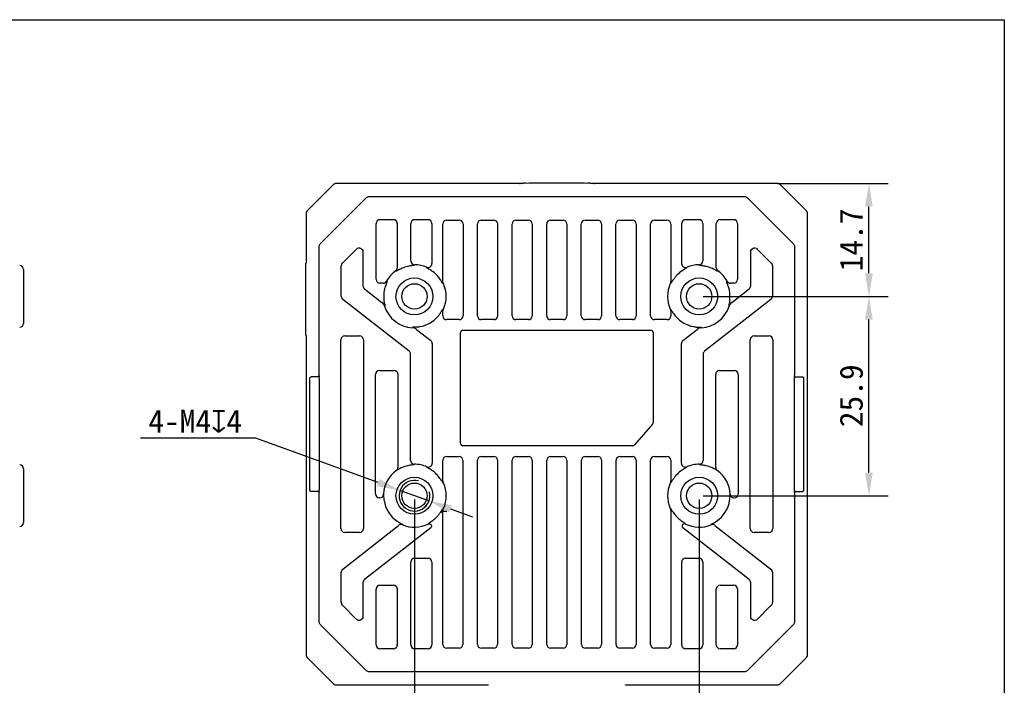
# Model space of a CAD drawing. Header units: millimetres. Extents: x 122 to 418, y 145 to 276.
# Tile 3 of 3: x 290 to 418, y 189 to 276. Entities that reach past the tile are written whole.
import ezdxf

# ---------------------------------------------------------------- set-up
doc = ezdxf.new("R2010")
doc.units = ezdxf.units.MM
doc.header["$LTSCALE"] = 30.734
doc.header["$PDMODE"] = 3
doc.header["$PDSIZE"] = 8
doc.layers.get('0').update_dxf_attribs({"linetype": 'CONTINUOUS'})
doc.layers.get('Defpoints').update_dxf_attribs({"linetype": 'CONTINUOUS'})
for name, color, linetype in [('06_ALL_SURFS', 7, 'CONTINUOUS'), ('20_ALL_FEATURES', 7, 'CONTINUOUS'), ('51__DRAFT_DIMS', 7, 'CONTINUOUS')]:
    doc.layers.add(name, color=color, linetype=linetype)
doc.styles.get("Standard").update_dxf_attribs({"font": 'simfang.ttf'})
doc.dimstyles.new('DIMSTYLE_1', dxfattribs={"dimtxt": 3, "dimasz": 3, "dimexe": 2.5, "dimexo": 0.5, "dimgap": 0.75, "dimtad": 1, "dimdec": 1, "dimdsep": 46, "dimtxsty": 'STANDARD', "dimblk": '_FILLED', "dimblk1": '_FILLED', "dimblk2": '_FILLED', "dimcen": 0.09, "dimclrt": 3, "dimadec": 1, "dimazin": 2, "dimtp": 0.3, "dimtm": 0.3, "dimtfac": 1, "dimtdec": 1, "dimtofl": 0, "dimtmove": 0, "dimatfit": 3, "dimldrblk": '_FILLED', "dimfxl": 1, "dimtolj": 1, "dimarcsym": 0})
doc.dimstyles.new('DIMSTYLE_2', dxfattribs={"dimtxt": 3, "dimasz": 3, "dimexe": 2.5, "dimexo": 0.5, "dimgap": 0.75, "dimtad": 1, "dimdec": 1, "dimdsep": 46, "dimtxsty": 'STANDARD', "dimblk": '_FILLED', "dimblk1": '_FILLED', "dimblk2": '_FILLED', "dimcen": 0.09, "dimclrt": 3, "dimadec": 1, "dimazin": 2, "dimtp": 0.2, "dimtm": 0.2, "dimtfac": 1, "dimtdec": 1, "dimtofl": 0, "dimtmove": 0, "dimatfit": 3, "dimldrblk": '_FILLED', "dimfxl": 1, "dimtolj": 1, "dimarcsym": 0})
doc.dimstyles.new('DIMSTYLE_3', dxfattribs={"dimtxt": 3, "dimasz": 3, "dimexe": 2.5, "dimexo": 0.5, "dimtad": 1, "dimdec": 1, "dimdsep": 46, "dimtxsty": 'STANDARD', "dimblk": '_FILLED', "dimblk1": '_FILLED', "dimblk2": '_FILLED', "dimcen": 0.09, "dimclrt": 3, "dimadec": 1, "dimazin": 2, "dimtp": 0.1, "dimtm": 0.1, "dimtfac": 1, "dimtdec": 1, "dimtmove": 0, "dimatfit": 2, "dimldrblk": '_FILLED', "dimfxl": 1, "dimtolj": 1, "dimarcsym": 0})

# ---------------------------------------------------------------- blocks, each defined once
blk = doc.blocks.new('_FILLED')
at = {"color": 0, "linetype": 'ByBlock'}
blk.add_solid([(0, 0), (-1, 0.167), (-1, -0.167)], dxfattribs=at)
blk = doc.blocks.new('*D4')
at = {"layer": '51__DRAFT_DIMS', "color": 0, "lineweight": -2, "transparency": 16777216}
for p, q in [((341.7, 213.48), (341.7, 167.6)), ((378.7, 213.48), (378.7, 167.6)), ((375.7, 170.1), (344.7, 170.1))]:
    blk.add_line(p, q, dxfattribs=at)
at = {"layer": 'Defpoints', "color": 0, "transparency": 16777216}
for p in [(341.7, 213.98), (378.7, 213.98), (341.7, 170.1)]:
    blk.add_point(p, dxfattribs=at)
at = {"layer": '51__DRAFT_DIMS', "color": 0, "lineweight": -2, "transparency": 16777216, "xscale": 3, "yscale": 3, "zscale": 3, "rotation": 180}
blk.add_blockref('_FILLED', (341.7, 170.1), dxfattribs=at)
at = {"layer": '51__DRAFT_DIMS', "color": 0, "lineweight": -2, "transparency": 16777216, "xscale": 3, "yscale": 3, "zscale": 3}
blk.add_blockref('_FILLED', (378.7, 170.1), dxfattribs=at)
at = {"layer": '51__DRAFT_DIMS', "color": 3, "transparency": 16777216, "insert": (360.22, 173.89), "char_height": 3, "attachment_point": 2}
blk.add_mtext('\\A1;37', dxfattribs=at)
blk = doc.blocks.new('*D5')
at = {"layer": '51__DRAFT_DIMS', "color": 0, "lineweight": -2, "transparency": 16777216}
for p, q in [((379.2, 239.88), (403.25, 239.88)), ((400.75, 216.98), (400.75, 236.88)), ((379.2, 213.98), (403.25, 213.98))]:
    blk.add_line(p, q, dxfattribs=at)
at = {"layer": 'Defpoints', "color": 0, "transparency": 16777216}
for p in [(378.7, 239.88), (400.75, 239.88), (378.7, 213.98)]:
    blk.add_point(p, dxfattribs=at)
at = {"layer": '51__DRAFT_DIMS', "color": 0, "lineweight": -2, "transparency": 16777216, "xscale": 3, "yscale": 3, "zscale": 3}
for p, rotation in [((400.75, 239.88), 90), ((400.75, 213.98), 270)]:
    blk.add_blockref('_FILLED', p, dxfattribs=dict(at, rotation=rotation))
at = {"layer": '51__DRAFT_DIMS', "color": 3, "transparency": 16777216, "insert": (396.95, 226.97), "char_height": 3, "attachment_point": 2, "rotation": 90}
blk.add_mtext('\\A1;25.9', dxfattribs=at)
blk = doc.blocks.new('*D6')
at = {"layer": '51__DRAFT_DIMS', "color": 0, "lineweight": -2}
for p, q in [((306.08, 221.51), (320.96, 221.51)), ((337, 215.68), (320.96, 221.51)), ((343.58, 213.3), (339.82, 214.66)), ((346.4, 212.27), (349.22, 211.25))]:
    blk.add_line(p, q, dxfattribs=at)
at = {"layer": 'Defpoints', "color": 0}
for p in [(339.82, 214.66), (343.58, 213.3)]:
    blk.add_point(p, dxfattribs=at)
at = {"layer": '51__DRAFT_DIMS', "color": 0, "linetype": 'ByBlock', "lineweight": -2, "xscale": 3, "yscale": 3, "zscale": 3}
for p, rotation in [((339.82, 214.66), 340.0417314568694), ((343.58, 213.3), 160.0417314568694)]:
    blk.add_blockref('_FILLED', p, dxfattribs=dict(at, rotation=rotation))
at = {"layer": '51__DRAFT_DIMS', "color": 3, "insert": (313.21, 223.66), "char_height": 3, "attachment_point": 5}
blk.add_mtext('\\A1;{4-M4{\\fgdt;x}4}', dxfattribs=at)
blk = doc.blocks.new('*D7')
at = {"layer": '51__DRAFT_DIMS', "color": 0, "lineweight": -2, "transparency": 16777216}
for p, q in [((388.87, 254.57), (403.25, 254.57)), ((400.75, 242.88), (400.75, 251.57)), ((379.2, 239.88), (403.25, 239.88))]:
    blk.add_line(p, q, dxfattribs=at)
at = {"layer": 'Defpoints', "color": 0, "transparency": 16777216}
for p in [(388.37, 254.57), (400.75, 254.57), (378.7, 239.88)]:
    blk.add_point(p, dxfattribs=at)
at = {"layer": '51__DRAFT_DIMS', "color": 0, "lineweight": -2, "transparency": 16777216, "xscale": 3, "yscale": 3, "zscale": 3}
for p, rotation in [((400.75, 254.57), 90), ((400.75, 239.88), 270)]:
    blk.add_blockref('_FILLED', p, dxfattribs=dict(at, rotation=rotation))
at = {"layer": '51__DRAFT_DIMS', "color": 3, "transparency": 16777216, "insert": (398.48, 247.22), "char_height": 3, "attachment_point": 5, "rotation": 90}
blk.add_mtext('\\A1;14.7', dxfattribs=at)

msp = doc.modelspace()

# ---------------------------------------------------------------- linework, layer by layer
msp.add_lwpolyline([(121.73, 275.84), (418.34, 275.84), (418.34, 145.44), (121.73, 145.44)], close=True)
at = {"color": 4}
msp.add_arc((341.7, 213.98), 2, 75, 15, dxfattribs=at)
at = {"layer": '06_ALL_SURFS', "color": 7}
for p, q in [((327.76, 250.99), (331.18, 254.41)), ((331.6, 254.56), (331.57, 254.56)), ((331.63, 254.57), (331.6, 254.56)), ((331.69, 254.57), (331.63, 254.57)), ((331.81, 254.57), (331.69, 254.57)), ((332.01, 254.57), (331.81, 254.57)), ((355.36, 254.57), (332.01, 254.57)), ((388.37, 254.57), (365.03, 254.57)), ((388.55, 254.57), (388.37, 254.57)), ((388.68, 254.57), (388.55, 254.57)), ((388.74, 254.57), (388.68, 254.57)), ((388.78, 254.56), (388.74, 254.57)), ((388.81, 254.56), (388.78, 254.56)), ((389.21, 254.41), (392.63, 250.99)), ((327.61, 250.59), (327.61, 250.56)), ((327.61, 250.56), (327.61, 250.53)), ((327.61, 250.53), (327.61, 250.46)), ((327.61, 250.46), (327.61, 250.33)), ((327.61, 250.33), (327.61, 250.15)), ((327.61, 250.15), (327.61, 244.18)), ((392.78, 250.58), (392.78, 250.61)), ((392.78, 250.54), (392.78, 250.58)), ((392.79, 250.48), (392.78, 250.54)), ((392.79, 250.36), (392.79, 250.48)), ((392.79, 250.16), (392.79, 250.36)), ((392.79, 194.01), (392.79, 250.16)), ((290.89, 243.38), (290.89, 236.38)), ((327.6, 234.78), (327.6, 244.18)), ((327.61, 234.78), (327.61, 193.79)), ((328.08, 229.21), (328.08, 214.74)), ((329.3, 229.43), (328.28, 229.41)), ((391.1, 229.43), (392.12, 229.41)), ((391.1, 214.68), (391.1, 229.28)), ((392.31, 214.74), (392.31, 229.21)), ((290.89, 217.48), (290.89, 210.48)), ((329.3, 214.53), (328.28, 214.54)), ((391.1, 214.53), (392.12, 214.54)), ((327.61, 193.79), (327.61, 193.59)), ((327.61, 193.59), (327.61, 193.47)), ((327.61, 193.47), (327.61, 193.41)), ((327.61, 193.41), (327.61, 193.38)), ((327.61, 193.38), (327.61, 193.35)), ((392.78, 193.41), (392.79, 193.47)), ((392.78, 193.38), (392.78, 193.41)), ((392.79, 193.74), (392.79, 194.01)), ((392.79, 193.57), (392.79, 193.74)), ((392.79, 193.47), (392.79, 193.57)), ((331.18, 189.54), (327.76, 192.96)), ((392.63, 192.96), (389.21, 189.54)), ((331.61, 189.39), (331.65, 189.39)), ((331.65, 189.39), (331.72, 189.39)), ((331.72, 189.39), (331.84, 189.39)), ((331.84, 189.39), (332.03, 189.39)), ((332.03, 189.39), (351.29, 189.39)), ((369.1, 189.39), (388.38, 189.39)), ((369.1, 189.34), (369.1, 189.37)), ((388.38, 189.39), (388.58, 189.39)), ((388.58, 189.39), (388.7, 189.39)), ((388.7, 189.39), (388.76, 189.39)), ((388.76, 189.39), (388.8, 189.39)), ((388.8, 189.39), (388.83, 189.39))]:
    msp.add_line(p, q, dxfattribs=at)
at = {"layer": '06_ALL_SURFS', "color": 4}
for p, q in [((332.25, 254.57), (332.25, 254.57)), ((388.14, 254.57), (388.14, 254.57)), ((329.45, 246.71), (335.46, 252.72)), ((335.82, 252.87), (384.58, 252.87)), ((384.93, 252.72), (390.94, 246.71)), ((337.22, 249.86), (338.98, 249.86)), ((341.72, 249.86), (343.48, 249.86)), ((345.88, 249.79), (347.51, 249.79)), ((350.38, 249.79), (352.01, 249.79)), ((354.88, 249.79), (356.51, 249.79)), ((359.38, 249.79), (361.01, 249.79)), ((363.88, 249.79), (365.51, 249.79)), ((368.38, 249.79), (370.01, 249.79)), ((372.88, 249.79), (374.51, 249.79)), ((376.92, 249.86), (378.68, 249.86)), ((381.42, 249.86), (383.18, 249.86)), ((392.79, 249.92), (392.79, 249.92)), ((336.72, 242.1), (336.72, 249.36)), ((339.47, 249.36), (339.47, 243.61)), ((341.22, 244.5), (341.22, 249.36)), ((343.97, 249.36), (343.97, 244.15)), ((345.38, 241.95), (345.38, 249.29)), ((348.01, 249.29), (348.01, 237.36)), ((349.88, 237.36), (349.88, 249.29)), ((352.51, 249.29), (352.51, 237.36)), ((354.38, 237.36), (354.38, 249.29)), ((357.01, 249.29), (357.01, 237.36)), ((358.88, 237.36), (358.88, 249.29)), ((361.51, 249.29), (361.51, 237.36)), ((363.38, 237.36), (363.38, 249.29)), ((366.01, 249.29), (366.01, 237.36)), ((367.88, 237.36), (367.88, 249.29)), ((370.51, 249.29), (370.51, 237.36)), ((372.38, 237.36), (372.38, 249.29)), ((375.01, 249.29), (375.01, 241.95)), ((376.42, 244.15), (376.42, 249.36)), ((379.17, 249.36), (379.17, 244.5)), ((380.92, 243.61), (380.92, 249.36)), ((383.67, 249.36), (383.67, 242.1)), ((329.31, 229.62), (329.31, 246.36)), ((332.33, 244.22), (334.16, 246.04)), ((335.01, 245.69), (335.01, 241.27)), ((385.39, 241.27), (385.39, 245.69)), ((386.24, 246.04), (388.06, 244.22)), ((391.09, 246.36), (391.09, 229.62)), ((332.19, 239.9), (332.19, 243.87)), ((388.21, 243.87), (388.21, 239.9)), ((335.2, 240.88), (337.47, 239.11)), ((337.64, 241.6), (337.22, 241.6)), ((383.18, 241.6), (382.75, 241.6)), ((382.93, 239.11), (385.19, 240.88)), ((340.99, 232.77), (332.38, 239.5)), ((388.02, 239.5), (379.4, 232.77)), ((337.87, 238.66), (337.81, 238.63)), ((382.59, 238.63), (382.53, 238.66)), ((345.38, 237.36), (345.38, 237.8)), ((347.51, 236.86), (345.88, 236.86)), ((352.01, 236.86), (350.38, 236.86)), ((356.51, 236.86), (354.88, 236.86)), ((361.01, 236.86), (359.38, 236.86)), ((365.51, 236.86), (363.88, 236.86)), ((370.01, 236.86), (368.38, 236.86)), ((374.51, 236.86), (372.88, 236.86)), ((375.01, 237.8), (375.01, 237.36)), ((341.42, 235.8), (341.45, 235.87)), ((341.97, 235.59), (343.82, 234.15)), ((348, 235.49), (372.4, 235.49)), ((376.58, 234.15), (378.42, 235.59)), ((378.95, 235.87), (378.97, 235.8)), ((332.14, 209.72), (332.14, 234.24)), ((332.64, 234.74), (334.56, 234.74)), ((335.06, 234.24), (335.06, 209.72)), ((347.69, 220.78), (347.69, 235.18)), ((372.71, 235.18), (372.71, 223.46)), ((385.34, 209.72), (385.34, 234.24)), ((385.84, 234.74), (387.76, 234.74)), ((388.26, 234.24), (388.26, 209.72)), ((344.01, 233.75), (344.01, 218.19)), ((376.39, 218.19), (376.39, 233.75)), ((341.19, 218.57), (341.19, 232.38)), ((379.21, 232.38), (379.21, 218.57)), ((336.64, 214.22), (336.64, 229.74)), ((337.14, 230.24), (339.06, 230.24)), ((339.56, 229.74), (339.56, 217.65)), ((380.84, 217.65), (380.84, 229.74)), ((381.34, 230.24), (383.26, 230.24)), ((383.76, 229.74), (383.76, 214.22)), ((372.63, 223.26), (370.3, 220.58)), ((370.07, 220.47), (348, 220.47)), ((345.89, 219.09), (347.51, 219.09)), ((350.39, 219.09), (352.01, 219.09)), ((354.89, 219.09), (356.51, 219.09)), ((359.39, 219.09), (361.01, 219.09)), ((363.89, 219.09), (365.51, 219.09)), ((368.39, 219.09), (370.01, 219.09)), ((372.89, 219.09), (374.51, 219.09)), ((345.39, 216.03), (345.39, 218.59)), ((348, 218.59), (348, 194.66)), ((349.89, 194.66), (349.89, 218.59)), ((352.5, 218.59), (352.5, 194.66)), ((354.39, 194.66), (354.39, 218.59)), ((357, 218.59), (357, 194.66)), ((358.89, 194.66), (358.89, 218.59)), ((361.5, 218.59), (361.5, 194.66)), ((363.39, 194.66), (363.39, 218.59)), ((366, 218.59), (366, 194.66)), ((367.89, 194.66), (367.89, 218.59)), ((370.5, 218.59), (370.5, 194.66)), ((372.39, 194.66), (372.39, 218.59)), ((375, 218.59), (375, 216.03)), ((339.36, 217.25), (339.35, 217.25)), ((381.04, 217.25), (381.03, 217.25)), ((329.31, 197.6), (329.31, 214.33)), ((337.18, 213.72), (337.14, 213.72)), ((337.68, 214.19), (337.69, 214.18)), ((382.71, 214.18), (382.72, 214.19)), ((383.26, 213.72), (383.22, 213.72)), ((391.09, 214.33), (391.09, 197.6)), ((345.08, 211.83), (345.23, 211.83)), ((345.89, 211.92), (345.39, 211.92)), ((345.39, 194.66), (345.39, 211.92)), ((375, 211.92), (375, 194.66)), ((332.38, 204.45), (339.64, 210.13)), ((343.49, 210.3), (343.5, 210.31)), ((343.62, 210.44), (343.64, 210.46)), ((376.76, 210.46), (376.77, 210.44)), ((376.89, 210.31), (376.91, 210.3)), ((380.75, 210.13), (388.02, 204.45)), ((334.56, 209.22), (332.64, 209.22)), ((343.81, 209.8), (335.2, 203.08)), ((376.58, 209.81), (376.59, 209.8)), ((385.19, 203.08), (376.59, 209.8)), ((387.76, 209.22), (385.84, 209.22)), ((341.22, 194.6), (341.22, 205.36)), ((341.72, 205.86), (343.48, 205.86)), ((343.97, 205.36), (343.97, 194.6)), ((376.42, 194.6), (376.42, 205.36)), ((376.92, 205.86), (378.68, 205.86)), ((379.17, 205.36), (379.17, 194.6)), ((332.19, 200.09), (332.19, 204.06)), ((388.21, 204.06), (388.21, 200.09)), ((335.01, 202.68), (335.01, 198.27)), ((337.22, 202.36), (338.98, 202.36)), ((381.42, 202.36), (383.18, 202.36)), ((385.39, 198.27), (385.39, 202.68)), ((336.72, 194.6), (336.72, 201.86)), ((339.47, 201.86), (339.47, 194.6)), ((380.92, 194.6), (380.92, 201.86)), ((383.67, 201.86), (383.67, 194.6)), ((334.16, 197.91), (332.33, 199.74)), ((388.06, 199.74), (386.24, 197.91)), ((335.46, 191.23), (329.45, 197.24)), ((390.94, 197.24), (384.93, 191.23)), ((327.61, 194.03), (327.61, 194.03)), ((338.98, 194.1), (337.22, 194.1)), ((343.48, 194.1), (341.72, 194.1)), ((347.51, 194.16), (345.89, 194.16)), ((352.01, 194.16), (350.39, 194.16)), ((356.51, 194.16), (354.89, 194.16)), ((361.01, 194.16), (359.39, 194.16)), ((365.51, 194.16), (363.89, 194.16)), ((370.01, 194.16), (368.39, 194.16)), ((374.51, 194.16), (372.89, 194.16)), ((378.68, 194.1), (376.92, 194.1)), ((383.18, 194.1), (381.42, 194.1)), ((392.79, 194.03), (392.79, 194.03)), ((384.58, 191.09), (335.82, 191.09)), ((332.25, 189.39), (332.25, 189.39)), ((388.14, 189.39), (388.14, 189.39))]:
    msp.add_line(p, q, dxfattribs=at)
at = {"layer": '06_ALL_SURFS', "color": 7}
for points in [[(331.27, 254.49), (331.25, 254.47), (331.23, 254.45), (331.21, 254.44), (331.19, 254.42), (331.18, 254.41)], [(331.57, 254.56), (331.55, 254.56), (331.54, 254.56), (331.53, 254.56), (331.52, 254.56), (331.5, 254.56), (331.49, 254.56), (331.47, 254.56), (331.45, 254.55), (331.43, 254.55), (331.41, 254.54), (331.39, 254.54), (331.36, 254.53), (331.34, 254.52), (331.32, 254.51), (331.29, 254.5), (331.27, 254.49)], [(389.12, 254.49), (389.1, 254.5), (389.07, 254.51), (389.05, 254.52), (389.02, 254.53), (389, 254.54), (388.97, 254.55), (388.95, 254.55), (388.93, 254.56), (388.91, 254.56), (388.9, 254.56), (388.89, 254.56), (388.87, 254.56), (388.86, 254.56), (388.85, 254.56), (388.84, 254.56), (388.81, 254.56)], [(389.21, 254.41), (389.19, 254.43), (389.17, 254.45), (389.15, 254.47), (389.12, 254.49)], [(327.69, 250.9), (327.68, 250.88), (327.66, 250.85), (327.65, 250.83), (327.64, 250.8), (327.63, 250.78), (327.63, 250.75), (327.62, 250.73), (327.62, 250.71), (327.62, 250.69), (327.62, 250.68), (327.62, 250.67), (327.61, 250.65), (327.61, 250.64), (327.61, 250.63), (327.61, 250.62), (327.61, 250.59)], [(327.76, 250.99), (327.74, 250.97), (327.72, 250.95), (327.71, 250.93), (327.69, 250.9)], [(392.7, 250.9), (392.69, 250.93), (392.67, 250.95), (392.66, 250.97), (392.64, 250.99), (392.63, 250.99)], [(392.78, 250.61), (392.78, 250.62), (392.78, 250.63), (392.78, 250.65), (392.78, 250.66), (392.78, 250.67), (392.78, 250.69), (392.78, 250.7), (392.77, 250.72), (392.77, 250.75), (392.76, 250.77), (392.76, 250.79), (392.75, 250.81), (392.74, 250.84), (392.73, 250.86), (392.72, 250.88), (392.7, 250.9)], [(327.61, 193.35), (327.61, 193.33), (327.61, 193.32), (327.61, 193.31), (327.61, 193.3), (327.62, 193.28), (327.62, 193.27), (327.62, 193.25), (327.62, 193.23), (327.63, 193.21), (327.63, 193.19), (327.64, 193.17), (327.65, 193.14), (327.65, 193.12), (327.67, 193.1), (327.68, 193.07), (327.69, 193.05)], [(392.71, 193.05), (392.72, 193.08), (392.73, 193.1), (392.74, 193.13), (392.75, 193.15), (392.76, 193.18), (392.77, 193.2), (392.77, 193.22), (392.78, 193.25), (392.78, 193.26), (392.78, 193.28), (392.78, 193.29), (392.78, 193.3), (392.78, 193.31), (392.78, 193.32), (392.78, 193.34), (392.78, 193.35), (392.78, 193.38)], [(327.69, 193.05), (327.71, 193.03), (327.72, 193.01), (327.74, 192.99), (327.76, 192.97), (327.76, 192.96)], [(392.63, 192.96), (392.65, 192.98), (392.67, 193.01), (392.69, 193.03), (392.71, 193.05)], [(331.18, 189.54), (331.2, 189.52), (331.23, 189.5), (331.25, 189.49), (331.27, 189.47)], [(331.27, 189.47), (331.3, 189.46), (331.32, 189.44), (331.35, 189.43), (331.37, 189.42), (331.4, 189.41), (331.42, 189.41), (331.44, 189.4), (331.47, 189.4), (331.48, 189.4), (331.5, 189.4), (331.51, 189.4), (331.52, 189.39), (331.53, 189.39), (331.54, 189.39), (331.55, 189.39), (331.57, 189.39), (331.58, 189.39), (331.61, 189.39)], [(351.28, 189.41), (351.29, 189.37), (351.29, 189.34)], [(369.1, 189.37), (369.11, 189.41)], [(388.83, 189.39), (388.84, 189.39), (388.85, 189.39), (388.87, 189.39), (388.88, 189.4), (388.89, 189.4), (388.91, 189.4), (388.92, 189.4), (388.94, 189.4), (388.97, 189.41), (388.99, 189.41), (389.01, 189.42), (389.03, 189.43), (389.06, 189.44), (389.08, 189.45), (389.1, 189.46), (389.12, 189.47)], [(389.12, 189.47), (389.15, 189.49), (389.17, 189.5), (389.19, 189.52), (389.21, 189.54), (389.21, 189.54)]]:
    msp.add_lwpolyline(points, dxfattribs=at)
for centre, radius in [((341.7, 239.88), 2.4), ((378.7, 239.88), 2.4), ((341.7, 239.88), 1.65), ((378.7, 239.88), 1.65), ((341.7, 213.98), 2.4), ((378.7, 213.98), 2.4), ((341.7, 213.98), 1.65), ((378.7, 213.98), 1.65)]:
    msp.add_circle(centre, radius, dxfattribs=at)
for centre, radius, start, end in [((356.93, 225.61), 29.01, 91.5546, 92.1202), ((363.34, 221.89), 32.73, 87.8992, 88.4403), ((290.39, 243.38), 0.5, 0, 88), ((341.7, 239.88), 4, 102.6127, 113.8507), ((341.7, 239.88), 4, 40.854, 53.7947), ((378.7, 239.88), 4, 126.2053, 139.146), ((378.7, 239.88), 4, 66.1493, 77.3873), ((341.24, 239.49), 4.6, 33.7474, 40.8091), ((341.7, 239.88), 4, 163.6076, 183.2814), ((378.7, 239.88), 4, 356.7186, 16.3924), ((342.44, 239.92), 4.74, 183.2823, 186.3177), ((377.95, 239.92), 4.75, 353.6857, 356.7143), ((341.7, 239.88), 4, 280.7186, 319.146), ((379.15, 240.27), 4.6, 213.7474, 220.8092), ((378.7, 239.88), 4, 220.854, 259.2814), ((290.39, 236.38), 0.5, 272, 0), ((341.56, 240.62), 4.75, 277.6857, 280.7143), ((378.84, 240.61), 4.74, 259.2823, 262.3177), ((328.28, 229.21), 0.2, 120.77, 180.002), ((400.31, 229.28), 9.21, 179.0496, 180.0025), ((392.11, 229.21), 0.199, 0.0115, 65.1852), ((290.39, 217.48), 0.5, 0, 88), ((341.7, 213.98), 4, 102.6127, 113.9809), ((378.7, 213.98), 4, 66.0191, 77.3873), ((341.7, 213.98), 4, 40.6705, 53.7947), ((341.25, 213.59), 4.59, 33.456, 40.6242), ((378.7, 213.98), 4, 126.2053, 139.3295), ((328.28, 214.74), 0.199, 180.0115, 245.1852), ((342.12, 214.12), 4.44, 179.2785, 181.8638), ((342.73, 214.14), 5.05, 181.8282, 188.7284), ((377.63, 214.14), 5.08, 351.2903, 358.1531), ((378.15, 214.12), 4.56, 358.1715, 0.6861), ((399.94, 214.67), 8.84, 179.9776, 180.9703), ((392.11, 214.74), 0.2, 300.77, 0.002), ((341.7, 213.98), 4, 188.7017, 235.5393), ((378.7, 213.98), 4, 304.4608, 351.2983), ((341.7, 213.98), 4, 308.9995, 319.3295), ((379.15, 214.36), 4.59, 213.456, 220.6243), ((378.7, 213.98), 4, 220.6705, 231.0005), ((290.39, 210.48), 0.5, 272, 0)]:
    msp.add_arc(centre, radius, start, end, dxfattribs=at)
at = {"layer": '06_ALL_SURFS', "color": 4}
for centre, radius, start, end in [((337.22, 249.35), 0.5, 90.0826, 179.9174), ((338.97, 249.35), 0.5, 0.0826, 89.9174), ((341.72, 249.35), 0.5, 90.0826, 179.9174), ((343.47, 249.35), 0.5, 0.0826, 89.9174), ((345.88, 249.29), 0.501, 90.1857, 179.8143), ((347.51, 249.29), 0.501, 0.1857, 89.8143), ((350.38, 249.29), 0.501, 90.1857, 179.8143), ((352.01, 249.29), 0.501, 0.1857, 89.8143), ((354.88, 249.29), 0.501, 90.1857, 179.8143), ((356.51, 249.29), 0.501, 0.1857, 89.8143), ((359.38, 249.29), 0.501, 90.1857, 179.8143), ((361.01, 249.29), 0.501, 0.1857, 89.8143), ((363.88, 249.29), 0.501, 90.1857, 179.8143), ((365.51, 249.29), 0.501, 0.1857, 89.8143), ((368.38, 249.29), 0.501, 90.1857, 179.8143), ((370.01, 249.29), 0.501, 0.1857, 89.8143), ((372.88, 249.29), 0.501, 90.1857, 179.8143), ((374.51, 249.29), 0.501, 0.1857, 89.8143), ((376.92, 249.35), 0.5, 90.0826, 179.9174), ((378.67, 249.35), 0.5, 0.0826, 89.9174), ((381.42, 249.35), 0.5, 90.0826, 179.9174), ((383.17, 249.35), 0.5, 0.0826, 89.9174), ((341.72, 244.5), 0.5, 180.0833, 269.6375), ((378.67, 244.5), 0.5, 270.3613, 359.9179), ((332.69, 243.87), 0.5, 135.0269, 179.9731), ((341.7, 239.88), 4.12, 126.0839, 151.2621), ((338.97, 243.61), 0.5, 306.1163, 359.9676), ((331.54, 229.56), 15.68, 60.0598, 60.4855), ((349.77, 236.78), 10.82, 138.1274, 138.8814), ((341.7, 239.88), 4.12, 67.3858, 89.7208), ((343.47, 244.15), 0.501, 247.5338, 359.852), ((334.89, 238.72), 9.75, 29.5571, 30.6087), ((376.92, 244.15), 0.501, 180.148, 292.4662), ((385.51, 238.72), 9.76, 149.3913, 150.4429), ((378.7, 239.88), 4.12, 90.2792, 112.6142), ((370.62, 236.78), 10.82, 41.1186, 41.8726), ((381.42, 243.61), 0.5, 180.0324, 233.8837), ((388.85, 229.56), 15.68, 119.5145, 119.9402), ((378.7, 239.88), 4.12, 28.7379, 53.9161), ((387.71, 243.87), 0.5, 0.0269, 44.9731), ((337.22, 242.1), 0.5, 180.0838, 269.9162), ((337.64, 242.1), 0.5, 270.0373, 331.2248), ((349.86, 249.63), 14.11, 213.4211, 213.9083), ((370.53, 249.63), 14.11, 326.0917, 326.5789), ((382.75, 242.1), 0.5, 208.7752, 269.9627), ((383.17, 242.1), 0.5, 270.0838, 359.9162), ((335.51, 241.27), 0.499, 179.9548, 232.0452), ((344.18, 238.85), 2.99, 64.5053, 67.582), ((341.7, 239.88), 4.12, 336.1241, 23.8759), ((378.7, 239.88), 4.12, 156.1241, 203.8759), ((376.21, 238.85), 2.99, 112.418, 115.4946), ((384.89, 241.27), 0.499, 307.9548, 0.0452), ((332.69, 239.9), 0.5, 180.0312, 231.9688), ((387.71, 239.9), 0.5, 308.0312, 359.9688), ((336.85, 238.32), 1, 17.8402, 51.9912), ((341.7, 239.88), 4.09, 197.8314, 266.1686), ((344.18, 240.91), 2.99, 292.4183, 295.4944), ((376.21, 240.91), 2.99, 244.5052, 247.582), ((378.7, 239.88), 4.09, 273.8314, 342.1686), ((383.54, 238.32), 1, 128.009, 162.1596), ((345.88, 237.36), 0.501, 180.1857, 269.8143), ((347.51, 237.36), 0.501, 270.1857, 359.8143), ((350.38, 237.36), 0.501, 180.1857, 269.8143), ((352.01, 237.36), 0.501, 270.1857, 359.8143), ((354.88, 237.36), 0.501, 180.1857, 269.8143), ((356.51, 237.36), 0.501, 270.1857, 359.8143), ((359.38, 237.36), 0.501, 180.1857, 269.8143), ((361.01, 237.36), 0.501, 270.1857, 359.8143), ((363.88, 237.36), 0.501, 180.1857, 269.8143), ((365.51, 237.36), 0.501, 270.1857, 359.8143), ((368.38, 237.36), 0.501, 180.1857, 269.8143), ((370.01, 237.36), 0.501, 270.1857, 359.8143), ((372.88, 237.36), 0.501, 180.1857, 269.8143), ((374.51, 237.36), 0.501, 270.1857, 359.8143), ((341.36, 234.8), 1, 52.009, 86.1596), ((348, 235.18), 0.31, 90, 180), ((372.4, 235.18), 0.31, 0, 90), ((379.04, 234.8), 1, 93.8402, 127.9912), ((332.64, 234.24), 0.501, 90.1857, 179.8143), ((334.56, 234.24), 0.501, 0.1857, 89.8143), ((343.51, 233.75), 0.5, 0.0312, 51.9688), ((376.89, 233.75), 0.5, 128.0312, 179.9688), ((385.84, 234.24), 0.501, 90.1857, 179.8143), ((387.76, 234.24), 0.501, 0.1857, 89.8143), ((340.69, 232.38), 0.499, 359.9548, 52.0452), ((379.71, 232.38), 0.499, 127.9548, 180.0452), ((337.14, 229.74), 0.501, 90.1857, 179.8143), ((339.06, 229.74), 0.501, 0.1857, 89.8143), ((381.34, 229.74), 0.501, 90.1857, 179.8143), ((383.26, 229.74), 0.501, 0.1857, 89.8143), ((372.4, 223.46), 0.31, 319.0856, 0), ((348, 220.78), 0.31, 180, 270), ((370.07, 220.78), 0.31, 270, 319.0856), ((345.89, 218.59), 0.501, 90.1857, 179.8143), ((347.5, 218.59), 0.501, 0.1857, 89.8143), ((350.39, 218.59), 0.501, 90.1857, 179.8143), ((352, 218.59), 0.501, 0.1857, 89.8143), ((354.89, 218.59), 0.501, 90.1857, 179.8143), ((356.5, 218.59), 0.501, 0.1857, 89.8143), ((359.39, 218.59), 0.501, 90.1857, 179.8143), ((361, 218.59), 0.501, 0.1857, 89.8143), ((363.89, 218.59), 0.501, 90.1857, 179.8143), ((365.5, 218.59), 0.501, 0.1857, 89.8143), ((368.39, 218.59), 0.501, 90.1857, 179.8143), ((370, 218.59), 0.501, 0.1857, 89.8143), ((372.89, 218.59), 0.501, 90.1857, 179.8143), ((374.5, 218.59), 0.501, 0.1857, 89.8143), ((339.06, 217.65), 0.5, 305.7407, 359.9975), ((341.69, 218.57), 0.5, 180.0841, 270.0707), ((349.72, 210.92), 10.75, 138.3734, 138.8827), ((341.7, 213.98), 4.09, 66.7301, 90.1548), ((343.51, 218.19), 0.501, 246.8807, 359.8494), ((334.93, 212.84), 9.7, 29.5555, 30.2671), ((376.89, 218.19), 0.501, 180.1506, 293.1193), ((385.46, 212.84), 9.7, 149.7329, 150.4445), ((378.7, 213.98), 4.09, 89.8452, 113.2699), ((378.71, 218.57), 0.5, 269.9293, 359.9159), ((370.67, 210.92), 10.75, 41.1173, 41.6266), ((381.34, 217.65), 0.5, 180.0025, 234.2593), ((341.7, 213.98), 4.03, 125.6531, 176.9928), ((378.7, 213.98), 4.03, 3.0072, 54.3469), ((344.18, 212.97), 2.96, 64.0918, 67.2077), ((341.7, 213.98), 4.12, 336.3563, 23.6437), ((378.7, 213.98), 4.12, 156.3563, 203.6437), ((376.21, 212.97), 2.96, 112.7923, 115.9081), ((337.14, 214.22), 0.501, 180.1857, 269.8143), ((337.18, 214.22), 0.501, 270.091, 356.8529), ((383.22, 214.22), 0.501, 183.1471, 269.909), ((383.26, 214.22), 0.501, 270.1857, 359.8143), ((343.47, 215.01), 3.64, 298.9696, 301.8904), ((344.18, 214.99), 2.96, 292.7924, 295.908), ((376.22, 214.99), 2.96, 244.0923, 247.2072), ((339.95, 209.74), 0.5, 67.6514, 127.9633), ((354.32, 211.44), 14.23, 184.6982, 185.0206), ((341.7, 213.98), 4.09, 247.6147, 295.991), ((378.7, 213.98), 4.09, 244.0091, 292.3853), ((366.07, 211.44), 14.23, 354.9794, 355.3018), ((380.44, 209.74), 0.5, 52.0367, 112.3486), ((332.64, 209.72), 0.501, 180.1857, 269.8143), ((334.56, 209.72), 0.501, 270.1857, 359.8143), ((385.84, 209.72), 0.501, 180.1857, 269.8143), ((387.76, 209.72), 0.501, 270.1857, 359.8143), ((341.72, 205.35), 0.5, 90.0826, 179.9174), ((343.47, 205.35), 0.5, 0.0826, 89.9174), ((376.92, 205.35), 0.5, 90.0826, 179.9174), ((378.67, 205.35), 0.5, 0.0826, 89.9174), ((332.69, 204.06), 0.5, 128.0312, 179.9688), ((387.71, 204.06), 0.5, 0.0312, 51.9688), ((335.51, 202.68), 0.499, 127.9548, 180.0452), ((337.22, 201.85), 0.5, 90.0826, 179.9174), ((338.97, 201.85), 0.5, 0.0826, 89.9174), ((381.42, 201.85), 0.5, 90.0826, 179.9174), ((383.17, 201.85), 0.5, 0.0826, 89.9174), ((384.89, 202.68), 0.499, 359.9548, 52.0452), ((332.69, 200.09), 0.5, 180.0269, 224.9731), ((387.71, 200.09), 0.5, 315.0269, 359.9731), ((337.22, 194.6), 0.5, 180.0838, 269.9162), ((338.97, 194.6), 0.5, 270.0838, 359.9162), ((341.72, 194.6), 0.5, 180.0838, 269.9162), ((343.47, 194.6), 0.5, 270.0838, 359.9162), ((345.89, 194.66), 0.501, 180.1857, 269.8143), ((347.5, 194.66), 0.501, 270.1857, 359.8143), ((350.39, 194.66), 0.501, 180.1857, 269.8143), ((352, 194.66), 0.501, 270.1857, 359.8143), ((354.89, 194.66), 0.501, 180.1857, 269.8143), ((356.5, 194.66), 0.501, 270.1857, 359.8143), ((359.39, 194.66), 0.501, 180.1857, 269.8143), ((361, 194.66), 0.501, 270.1857, 359.8143), ((363.89, 194.66), 0.501, 180.1857, 269.8143), ((365.5, 194.66), 0.501, 270.1857, 359.8143), ((368.39, 194.66), 0.501, 180.1857, 269.8143), ((370, 194.66), 0.501, 270.1857, 359.8143), ((372.89, 194.66), 0.501, 180.1857, 269.8143), ((374.5, 194.66), 0.501, 270.1857, 359.8143), ((376.92, 194.6), 0.5, 180.0838, 269.9162), ((378.67, 194.6), 0.5, 270.0838, 359.9162), ((381.42, 194.6), 0.5, 180.0838, 269.9162), ((383.17, 194.6), 0.5, 270.0838, 359.9162)]:
    msp.add_arc(centre, radius, start, end, dxfattribs=at)
at = {"layer": '06_ALL_SURFS', "color": 7}
for points, knots in [([(355.36, 254.57), (355.4, 254.57), (355.5, 254.58), (355.66, 254.59), (355.79, 254.6), (355.86, 254.6)], [0.4548927, 0.4548927, 0.4548927, 0.4548927, 0.5838944, 0.7687923, 1, 1, 1, 1]), ([(356.14, 254.61), (356.72, 254.63), (358.07, 254.64), (360.18, 254.65), (362.3, 254.64), (363.65, 254.63), (364.23, 254.61)], [0, 0, 0, 0, 0.214381, 0.499196, 0.784407, 1, 1, 1, 1]), ([(364.54, 254.6), (364.61, 254.6), (364.74, 254.59), (364.9, 254.58), (365, 254.57), (365.03, 254.57)], [0, 0, 0, 0, 0.2301831, 0.4145838, 0.542507, 0.542507, 0.542507, 0.542507]), ([(340.08, 243.54), (340.01, 243.5), (339.76, 243.39), (339.53, 243.26), (339.37, 243.15)], [0, 0, 0, 0, 0.293763, 1, 1, 1, 1]), ([(341.62, 243.89), (341.57, 243.89), (341.3, 243.87), (341.03, 243.83), (340.82, 243.78)], [0, 0, 0, 0, 0.210258, 1, 1, 1, 1]), ([(344.06, 243.11), (344, 243.15), (343.78, 243.31), (343.54, 243.44), (343.37, 243.53)], [0, 0, 0, 0, 0.293908, 1, 1, 1, 1]), ([(377.02, 243.53), (376.97, 243.5), (376.73, 243.38), (376.51, 243.23), (376.33, 243.11)], [0, 0, 0, 0, 0.210355, 1, 1, 1, 1]), ([(379.57, 243.78), (379.49, 243.8), (379.23, 243.85), (378.96, 243.88), (378.77, 243.89)], [0, 0, 0, 0, 0.293955, 1, 1, 1, 1]), ([(381.02, 243.15), (380.98, 243.18), (380.75, 243.33), (380.51, 243.45), (380.32, 243.54)], [0, 0, 0, 0, 0.210468, 1, 1, 1, 1]), ([(345.07, 242.04), (345.09, 242.01), (345.18, 241.87), (345.26, 241.72), (345.32, 241.61)], [0, 0, 0, 0, 0.263258, 1, 1, 1, 1]), ([(375.33, 242.04), (375.3, 242.01), (375.21, 241.87), (375.13, 241.72), (375.07, 241.61)], [0, 0, 0, 0, 0.263258, 1, 1, 1, 1]), ([(375.67, 242.49), (375.64, 242.46), (375.52, 242.31), (375.41, 242.16), (375.33, 242.04)], [0, 0, 0, 0, 0.258925, 1, 1, 1, 1]), ([(338.15, 241.76), (338.12, 241.71), (338.01, 241.46), (337.92, 241.21), (337.86, 241.01)], [0, 0, 0, 0, 0.210366, 1, 1, 1, 1]), ([(382.54, 241.01), (382.51, 241.08), (382.43, 241.34), (382.33, 241.59), (382.25, 241.76)], [0, 0, 0, 0, 0.293764, 1, 1, 1, 1]), ([(337.73, 239.4), (337.73, 239.33), (337.77, 239.08), (337.82, 238.84), (337.87, 238.66)], [0, 0, 0, 0, 0.273279, 1, 1, 1, 1]), ([(382.67, 239.4), (382.66, 239.33), (382.63, 239.08), (382.58, 238.84), (382.53, 238.66)], [0, 0, 0, 0, 0.27324, 1, 1, 1, 1]), ([(345.07, 237.71), (345.09, 237.75), (345.18, 237.89), (345.26, 238.03), (345.32, 238.14)], [0, 0, 0, 0, 0.263258, 1, 1, 1, 1]), ([(375.33, 237.71), (375.3, 237.75), (375.21, 237.89), (375.13, 238.03), (375.07, 238.14)], [0, 0, 0, 0, 0.263258, 1, 1, 1, 1]), ([(344.72, 237.26), (344.76, 237.3), (344.88, 237.44), (344.99, 237.6), (345.07, 237.71)], [0, 0, 0, 0, 0.258919, 1, 1, 1, 1]), ([(342.19, 235.91), (342.13, 235.9), (341.88, 235.87), (341.63, 235.86), (341.45, 235.87)], [0, 0, 0, 0, 0.273237, 1, 1, 1, 1]), ([(378.2, 235.91), (378.27, 235.9), (378.52, 235.87), (378.77, 235.86), (378.95, 235.87)], [0, 0, 0, 0, 0.273279, 1, 1, 1, 1]), ([(391.1, 229.43), (391.1, 229.47), (391.1, 229.53), (391.1, 229.59), (391.1, 229.61), (391.11, 229.62)], [0, 0, 0, 0, 0.671889, 0.88478, 1, 1, 1, 1]), ([(340.07, 217.63), (340, 217.6), (339.76, 217.49), (339.52, 217.35), (339.36, 217.25)], [0, 0, 0, 0, 0.293733, 1, 1, 1, 1]), ([(341.62, 217.99), (341.57, 217.99), (341.3, 217.97), (341.03, 217.93), (340.82, 217.88)], [0, 0, 0, 0, 0.210281, 1, 1, 1, 1]), ([(344.06, 217.21), (344, 217.25), (343.78, 217.41), (343.54, 217.54), (343.37, 217.63)], [0, 0, 0, 0, 0.293908, 1, 1, 1, 1]), ([(377.02, 217.63), (376.97, 217.6), (376.73, 217.48), (376.51, 217.33), (376.33, 217.21)], [0, 0, 0, 0, 0.210368, 1, 1, 1, 1]), ([(379.57, 217.88), (379.49, 217.9), (379.23, 217.95), (378.96, 217.98), (378.77, 217.99)], [0, 0, 0, 0, 0.293969, 1, 1, 1, 1]), ([(381.03, 217.25), (380.98, 217.28), (380.76, 217.42), (380.52, 217.55), (380.32, 217.63)], [0, 0, 0, 0, 0.210423, 1, 1, 1, 1]), ([(375.66, 216.59), (375.63, 216.55), (375.51, 216.4), (375.4, 216.25), (375.32, 216.13)], [0, 0, 0, 0, 0.259042, 1, 1, 1, 1]), ([(345.08, 216.13), (345.1, 216.09), (345.19, 215.95), (345.27, 215.81), (345.33, 215.7)], [0, 0, 0, 0, 0.263037, 1, 1, 1, 1]), ([(375.32, 216.13), (375.29, 216.09), (375.2, 215.95), (375.12, 215.81), (375.07, 215.7)], [0, 0, 0, 0, 0.263039, 1, 1, 1, 1]), ([(391.1, 214.43), (391.1, 214.44), (391.1, 214.47), (391.1, 214.5), (391.1, 214.52)], [0, 0, 0, 0, 0.226848, 1, 1, 1, 1]), ([(391.11, 214.33), (391.11, 214.33), (391.11, 214.34), (391.1, 214.34), (391.1, 214.36), (391.1, 214.4), (391.1, 214.42), (391.1, 214.43)], [0, 0, 0, 0, 0.020607, 0.072022, 0.267808, 0.580486, 1, 1, 1, 1]), ([(344.73, 211.37), (344.76, 211.41), (344.89, 211.56), (345, 211.71), (345.08, 211.83)], [0, 0, 0, 0, 0.259036, 1, 1, 1, 1]), ([(345.08, 211.83), (345.1, 211.87), (345.19, 212.01), (345.27, 212.15), (345.33, 212.26)], [0, 0, 0, 0, 0.263038, 1, 1, 1, 1]), ([(375.32, 211.83), (375.29, 211.87), (375.2, 212.01), (375.12, 212.15), (375.07, 212.26)], [0, 0, 0, 0, 0.263038, 1, 1, 1, 1]), ([(339.43, 210.68), (339.5, 210.64), (339.72, 210.49), (339.96, 210.36), (340.13, 210.28)], [0, 0, 0, 0, 0.293756, 1, 1, 1, 1]), ([(343.64, 210.46), (343.68, 210.48), (343.88, 210.61), (344.07, 210.75), (344.21, 210.87)], [0, 0, 0, 0, 0.195327, 1, 1, 1, 1]), ([(376.18, 210.87), (376.24, 210.82), (376.42, 210.68), (376.62, 210.55), (376.76, 210.46)], [0, 0, 0, 0, 0.307543, 1, 1, 1, 1]), ([(376.91, 210.3), (376.87, 210.32), (376.81, 210.34), (376.66, 210.32), (376.51, 210.2), (376.47, 210.01), (376.52, 209.87), (376.56, 209.82), (376.59, 209.8)], [0, 0, 0, 0, 0.122956, 0.247926, 0.500016, 0.752129, 0.877092, 1, 1, 1, 1]), ([(380.26, 210.28), (380.31, 210.3), (380.55, 210.42), (380.79, 210.56), (380.96, 210.68)], [0, 0, 0, 0, 0.210363, 1, 1, 1, 1])]:
    msp.add_open_spline(points, degree=3, knots=knots, dxfattribs=at)
at = {"layer": '06_ALL_SURFS', "color": 4}
for points, knots in [([(335.46, 252.72), (335.51, 252.77), (335.62, 252.84), (335.75, 252.87), (335.82, 252.87)], [0, 0, 0, 0, 0.500013, 1, 1, 1, 1]), ([(384.58, 252.87), (384.64, 252.87), (384.77, 252.84), (384.89, 252.77), (384.93, 252.72)], [0, 0, 0, 0, 0.499743, 1, 1, 1, 1]), ([(392.63, 250.99), (392.63, 250.99), (392.63, 250.99), (392.63, 250.99), (392.63, 250.99)], [0, 0, 0, 0, 0.240713, 1, 1, 1, 1]), ([(329.31, 246.36), (329.31, 246.42), (329.33, 246.55), (329.41, 246.67), (329.45, 246.71)], [0, 0, 0, 0, 0.499743, 1, 1, 1, 1]), ([(334.16, 246.04), (334.23, 246.11), (334.41, 246.21), (334.71, 246.18), (334.95, 245.99), (335.01, 245.79), (335.01, 245.69)], [0, 0, 0, 0, 0.24977, 0.5, 0.75023, 1, 1, 1, 1]), ([(385.39, 245.69), (385.39, 245.79), (385.45, 245.99), (385.68, 246.18), (385.99, 246.21), (386.17, 246.11), (386.24, 246.04)], [0, 0, 0, 0, 0.24977, 0.5, 0.75023, 1, 1, 1, 1]), ([(390.94, 246.71), (390.99, 246.67), (391.06, 246.55), (391.09, 246.42), (391.09, 246.36)], [0, 0, 0, 0, 0.500013, 1, 1, 1, 1]), ([(343.49, 210.3), (343.55, 210.33), (343.71, 210.34), (343.88, 210.2), (343.93, 209.98), (343.86, 209.84), (343.81, 209.8)], [0, 0, 0, 0, 0.245662, 0.500022, 0.754371, 1, 1, 1, 1]), ([(343.5, 210.31), (343.52, 210.32), (343.57, 210.36), (343.61, 210.41), (343.62, 210.44)], [0, 0, 0, 0, 0.40514, 1, 1, 1, 1]), ([(376.77, 210.44), (376.78, 210.43), (376.81, 210.38), (376.85, 210.34), (376.89, 210.31)], [0, 0, 0, 0, 0.159896, 1, 1, 1, 1]), ([(329.45, 197.24), (329.41, 197.29), (329.33, 197.4), (329.31, 197.53), (329.31, 197.6)], [0, 0, 0, 0, 0.500013, 1, 1, 1, 1]), ([(335.01, 198.27), (335.01, 198.17), (334.95, 197.97), (334.71, 197.78), (334.41, 197.75), (334.23, 197.84), (334.16, 197.91)], [0, 0, 0, 0, 0.24977, 0.5, 0.75023, 1, 1, 1, 1]), ([(386.24, 197.91), (386.17, 197.84), (385.99, 197.75), (385.68, 197.78), (385.45, 197.97), (385.39, 198.17), (385.39, 198.27)], [0, 0, 0, 0, 0.24977, 0.5, 0.75023, 1, 1, 1, 1]), ([(391.09, 197.6), (391.09, 197.53), (391.06, 197.4), (390.99, 197.29), (390.94, 197.24)], [0, 0, 0, 0, 0.499744, 1, 1, 1, 1]), ([(335.82, 191.09), (335.75, 191.09), (335.62, 191.11), (335.51, 191.19), (335.46, 191.23)], [0, 0, 0, 0, 0.499704, 1, 1, 1, 1]), ([(384.93, 191.23), (384.89, 191.19), (384.77, 191.11), (384.64, 191.09), (384.58, 191.09)], [0, 0, 0, 0, 0.500048, 1, 1, 1, 1])]:
    msp.add_open_spline(points, degree=3, knots=knots, dxfattribs=at)
for points in [[(345.47, 241.55), (345.41, 241.67), (345.38, 241.81), (345.38, 241.95)], [(375.01, 241.95), (375.01, 241.81), (374.98, 241.67), (374.93, 241.55)], [(345.38, 237.8), (345.38, 237.94), (345.41, 238.08), (345.47, 238.21)], [(374.93, 238.21), (374.98, 238.08), (375.01, 237.94), (375.01, 237.8)], [(345.47, 215.63), (345.42, 215.76), (345.39, 215.9), (345.39, 216.03)], [(375, 216.03), (375, 215.9), (374.98, 215.76), (374.92, 215.63)], [(345.39, 211.92), (345.39, 212.06), (345.42, 212.2), (345.47, 212.32)], [(374.92, 212.32), (374.98, 212.2), (375, 212.06), (375, 211.92)]]:
    msp.add_open_spline(points, degree=3, dxfattribs=at)
at = {"layer": '06_ALL_SURFS', "color": 7}
for points in [[(328.18, 229.39), (328.21, 229.4), (328.24, 229.41), (328.28, 229.41)], [(392.12, 229.41), (392.14, 229.41), (392.17, 229.41), (392.2, 229.39)], [(328.28, 214.54), (328.25, 214.54), (328.22, 214.55), (328.2, 214.56)], [(392.22, 214.57), (392.19, 214.55), (392.15, 214.54), (392.12, 214.54)]]:
    msp.add_open_spline(points, degree=3, dxfattribs=at)
at = {"layer": '20_ALL_FEATURES', "color": 7}
msp.add_line((329.3, 229.23), (329.3, 214.73), dxfattribs=at)
for centre, radius, start, end in [((319.76, 229.27), 9.54, 0.0287, 0.9762), ((325.24, 229.24), 4.06, 359.9334, 0.5316), ((325.24, 214.72), 4.06, 359.4684, 0.0666), ((318.61, 214.69), 10.69, 359.6617, 359.9384), ((319.73, 214.69), 9.57, 359.0327, 359.668)]:
    msp.add_arc(centre, radius, start, end, dxfattribs=at)
for points, knots in [([(329.29, 229.62), (329.29, 229.62), (329.29, 229.62), (329.29, 229.61), (329.29, 229.59), (329.29, 229.56), (329.3, 229.54), (329.3, 229.53)], [0, 0, 0, 0, 0.020705, 0.072125, 0.267713, 0.580041, 1, 1, 1, 1]), ([(329.3, 229.53), (329.3, 229.52), (329.3, 229.49), (329.3, 229.46), (329.3, 229.43)], [0, 0, 0, 0, 0.225668, 1, 1, 1, 1]), ([(329.3, 214.53), (329.3, 214.48), (329.3, 214.43), (329.29, 214.36), (329.29, 214.34), (329.29, 214.34)], [0, 0, 0, 0, 0.673043, 0.88552, 1, 1, 1, 1])]:
    msp.add_open_spline(points, degree=3, knots=knots, dxfattribs=at)
at = {"layer": '51__DRAFT_DIMS', "color": 4}
msp.add_arc((341.7, 213.98), 2, 314.2988, 0, dxfattribs=at)

# ---------------------------------------------------------------- dimensions: what is measured, and where the dimension line sits
dim = msp.add_linear_dim(base=(400.75, 254.57), p1=(378.7, 239.88), p2=(388.37, 254.57), angle=270, dimstyle='DIMSTYLE_2', dxfattribs=at)
dim.commit()
dim.dimension.update_dxf_attribs({"geometry": '*D7', "text_midpoint": (398.48, 247.22)})
for base, p2, angle, dimstyle, picture, middle in [((400.75, 239.88), (378.7, 239.88), 90, 'DIMSTYLE_2', '*D5', (400.75, 226.97)), ((341.7, 170.1), (341.7, 213.98), 180, 'DIMSTYLE_1', '*D4', (360.22, 170.1))]:
    dim = msp.add_linear_dim(base=base, p1=(378.7, 213.98), p2=p2, angle=angle, dimstyle=dimstyle, dxfattribs=at)
    dim.commit()
    dim.dimension.update_dxf_attribs({"geometry": picture, "text_midpoint": middle, "dimtype": 160})
dim = msp.add_diameter_dim_2p(p1=(343.58, 213.3), p2=(339.82, 214.66), text='{4-M<>{\\fgdt;x}4}', dimstyle='DIMSTYLE_3', override={"dimtih": 1, "dimtoh": 1, "dimpost": '<>'}, dxfattribs=at)
dim.commit()
dim.dimension.update_dxf_attribs({"geometry": '*D6', "text_midpoint": (313.21, 221.51), "dimtype": 163})

doc.saveas('drawing.dxf')
